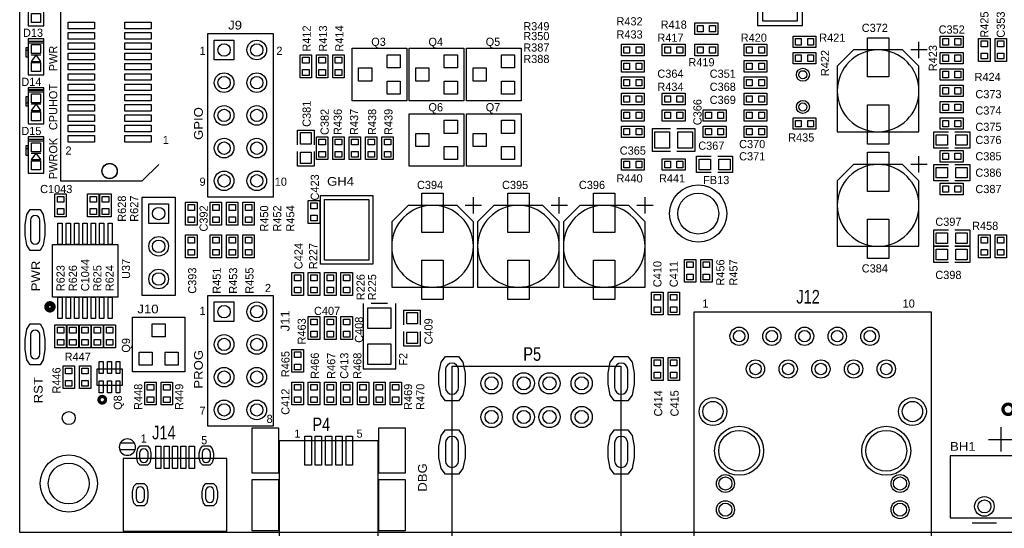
# Model space of a CAD drawing. Extents: x -13981 to 19531, y -9981 to 12034.
# Tile 11 of 16: x 3500 to 12533, y -2619 to 2044. Entities that reach past the tile are written whole.
import ezdxf

# ---------------------------------------------------------------- set-up
doc = ezdxf.new("R2010")
doc.units = 0
doc.header["$MEASUREMENT"] = 0
doc.layers.get('0').update_dxf_attribs({"color": 1, "linetype": 'CONTINUOUS'})
doc.layers.add('1', color=3, linetype='CONTINUOUS')

# ---------------------------------------------------------------- blocks, each defined once
blk = doc.blocks.new('FIGURE_CIRCLE')
blk.add_circle((0, 0), 0.5)
blk = doc.blocks.new('FIGURE_OBLONG')
blk.add_lwpolyline([(-0.5, -0.125), (-0.5, 0.125), (-0.416, 0.375), (-0.25, 0.5), (0.25, 0.5), (0.416, 0.375), (0.5, 0.125), (0.5, -0.125), (0.416, -0.375), (0.25, -0.5), (-0.25, -0.5), (-0.416, -0.375)], close=True)
blk = doc.blocks.new('FIGURE_SQUARE')
blk.add_lwpolyline([(-0.5, -0.5), (-0.5, 0.5), (0.5, 0.5), (0.5, -0.5)], close=True)

msp = doc.modelspace()

# ---------------------------------------------------------------- linework, layer by layer
at = {"layer": '1'}
for points in [[(16100, -2658.0002), (3500, -2658.0002), (3500, 9941.9998), (16100, 9941.9998)], [(3579.134, 2295.5428), (3579.134, 1988.4568), (3720.866, 1988.4568), (3720.866, 2295.5428)], [(9905, 1909.4998), (9695, 1909.4998), (9695, 2014.4998), (9905, 2014.4998)], [(5225, 416.9998), (5225, 1916.9998), (5825, 1916.9998), (5825, 416.9998)], [(3579.134, 1869.1648), (3579.134, 1833.7318), (3720.866, 1833.7318), (3720.866, 1869.1648)], [(3579.134, 1845.5428), (3579.134, 1538.4568), (3720.866, 1538.4568), (3720.866, 1845.5428)], [(9230, 1714.4998), (9020, 1714.4998), (9020, 1819.4998), (9230, 1819.4998)], [(9605, 1714.4998), (9395, 1714.4998), (9395, 1819.4998), (9605, 1819.4998)], [(9905, 1714.4998), (9695, 1714.4998), (9695, 1819.4998), (9905, 1819.4998)], [(10145, 1819.4998), (10355, 1819.4998), (10355, 1714.4998), (10145, 1714.4998)], [(10595, 1894.4998), (10805, 1894.4998), (10805, 1789.4998), (10595, 1789.4998)], [(12155, 1789.4998), (11945, 1789.4998), (11945, 1894.4998), (12155, 1894.4998)], [(12297.5, 1661.9998), (12297.5, 1871.9998), (12402.5, 1871.9998), (12402.5, 1661.9998)], [(12447.5, 1661.9998), (12447.5, 1871.9998), (12552.5, 1871.9998), (12552.5, 1661.9998)], [(3579.134, 1786.4878), (3555.512, 1786.4878), (3555.512, 1703.8108), (3579.134, 1703.8108)], [(3650, 1721.9998), (3605, 1661.9998), (3695, 1661.9998)], [(6072.5, 1511.9998), (6072.5, 1721.9998), (6177.5, 1721.9998), (6177.5, 1511.9998)], [(6222.5, 1511.9998), (6222.5, 1721.9998), (6327.5, 1721.9998), (6327.5, 1511.9998)], [(6372.5, 1511.9998), (6372.5, 1721.9998), (6477.5, 1721.9998), (6477.5, 1511.9998)], [(7050.5, 1301.9998), (6549.5, 1301.9998), (6549.5, 1781.9998), (7050.5, 1781.9998)], [(7575.5, 1301.9998), (7074.5, 1301.9998), (7074.5, 1781.9998), (7575.5, 1781.9998)], [(8100.5, 1301.9998), (7599.5, 1301.9998), (7599.5, 1781.9998), (8100.5, 1781.9998)], [(10595, 1744.4998), (10805, 1744.4998), (10805, 1639.4998), (10595, 1639.4998)], [(11000, 1016.9998), (11750, 1016.9998), (11750, 1616.9998), (11600, 1766.9998), (11150, 1766.9998), (11000, 1616.9998)], [(11945, 1744.4998), (12155, 1744.4998), (12155, 1639.4998), (11945, 1639.4998)], [(9230, 1564.4998), (9020, 1564.4998), (9020, 1669.4998), (9230, 1669.4998)], [(10355, 1564.4998), (10145, 1564.4998), (10145, 1669.4998), (10355, 1669.4998)], [(11945, 1594.4998), (12155, 1594.4998), (12155, 1489.4998), (11945, 1489.4998)], [(9230, 1414.4998), (9020, 1414.4998), (9020, 1519.4998), (9230, 1519.4998)], [(10355, 1414.4998), (10145, 1414.4998), (10145, 1519.4998), (10355, 1519.4998)], [(3579.134, 1419.1648), (3579.134, 1383.7318), (3720.866, 1383.7318), (3720.866, 1419.1648)], [(3579.134, 1395.5428), (3579.134, 1088.4568), (3720.866, 1088.4568), (3720.866, 1395.5428)], [(9230, 1264.4998), (9020, 1264.4998), (9020, 1369.4998), (9230, 1369.4998)], [(9395, 1369.4998), (9605, 1369.4998), (9605, 1264.4998), (9395, 1264.4998)], [(10355, 1264.4998), (10145, 1264.4998), (10145, 1369.4998), (10355, 1369.4998)], [(12155, 1339.4998), (11945, 1339.4998), (11945, 1444.4998), (12155, 1444.4998)], [(3579.134, 1336.4878), (3555.512, 1336.4878), (3555.512, 1253.8108), (3579.134, 1253.8108)], [(3650, 1271.9998), (3605, 1211.9998), (3695, 1211.9998)], [(12155, 1189.4998), (11945, 1189.4998), (11945, 1294.4998), (12155, 1294.4998)], [(7575.5, 701.9998), (7074.5, 701.9998), (7074.5, 1181.9998), (7575.5, 1181.9998)], [(8100.5, 701.9998), (7599.5, 701.9998), (7599.5, 1181.9998), (8100.5, 1181.9998)], [(9230, 1114.4998), (9020, 1114.4998), (9020, 1219.4998), (9230, 1219.4998)], [(9605, 1114.4998), (9395, 1114.4998), (9395, 1219.4998), (9605, 1219.4998)], [(9980, 1114.4998), (9770, 1114.4998), (9770, 1219.4998), (9980, 1219.4998)], [(10355, 1114.4998), (10145, 1114.4998), (10145, 1219.4998), (10355, 1219.4998)], [(10805, 1039.4998), (10595, 1039.4998), (10595, 1144.4998), (10805, 1144.4998)], [(12155, 1039.4998), (11945, 1039.4998), (11945, 1144.4998), (12155, 1144.4998)], [(9230, 964.4998), (9020, 964.4998), (9020, 1069.4998), (9230, 1069.4998)], [(9770, 1069.4998), (9980, 1069.4998), (9980, 964.4998), (9770, 964.4998)], [(10145, 1069.4998), (10355, 1069.4998), (10355, 964.4998), (10145, 964.4998)], [(3579.134, 969.1648), (3579.134, 933.7318), (3720.866, 933.7318), (3720.866, 969.1648)], [(3579.134, 945.5428), (3579.134, 638.4568), (3720.866, 638.4568), (3720.866, 945.5428)], [(6222.5, 761.9998), (6222.5, 971.9998), (6327.5, 971.9998), (6327.5, 761.9998)], [(6372.5, 761.9998), (6372.5, 971.9998), (6477.5, 971.9998), (6477.5, 761.9998)], [(6627.5, 971.9998), (6627.5, 761.9998), (6522.5, 761.9998), (6522.5, 971.9998)], [(6777.5, 971.9998), (6777.5, 761.9998), (6672.5, 761.9998), (6672.5, 971.9998)], [(6927.5, 971.9998), (6927.5, 761.9998), (6822.5, 761.9998), (6822.5, 971.9998)], [(3579.134, 886.4878), (3555.512, 886.4878), (3555.512, 803.8108), (3579.134, 803.8108)], [(3650, 821.9998), (3605, 761.9998), (3695, 761.9998)], [(12155, 739.4998), (11945, 739.4998), (11945, 844.4998), (12155, 844.4998)], [(9020, 769.4998), (9230, 769.4998), (9230, 664.4998), (9020, 664.4998)], [(9395, 769.4998), (9605, 769.4998), (9605, 664.4998), (9395, 664.4998)], [(11000, -33.0002), (11750, -33.0002), (11750, 566.9998), (11600, 716.9998), (11150, 716.9998), (11000, 566.9998)], [(12155, 439.4998), (11945, 439.4998), (11945, 544.4998), (12155, 544.4998)], [(3822.5, 236.9998), (3822.5, 446.9998), (3927.5, 446.9998), (3927.5, 236.9998)], [(4122.5, 236.9998), (4122.5, 446.9998), (4227.5, 446.9998), (4227.5, 236.9998)], [(4235, 236.9998), (4235, 446.9998), (4340, 446.9998), (4340, 236.9998)], [(4625, -483.0002), (4625, 416.9998), (4925, 416.9998), (4925, -483.0002)], [(5127.5, 371.9998), (5127.5, 161.9998), (5022.5, 161.9998), (5022.5, 371.9998)], [(5352.5, 371.9998), (5352.5, 161.9998), (5247.5, 161.9998), (5247.5, 371.9998)], [(5502.5, 371.9998), (5502.5, 161.9998), (5397.5, 161.9998), (5397.5, 371.9998)], [(5652.5, 371.9998), (5652.5, 161.9998), (5547.5, 161.9998), (5547.5, 371.9998)], [(6147.5, 176.9998), (6147.5, 386.9998), (6252.5, 386.9998), (6252.5, 176.9998)], [(6260, -198.0002), (6260, 431.9998), (6740, 431.9998), (6740, -198.0002)], [(6912.5, -408.0002), (7662.5, -408.0002), (7662.5, 191.9998), (7512.5, 341.9998), (7062.5, 341.9998), (6912.5, 191.9998)], [(7700, -408.0002), (8450, -408.0002), (8450, 191.9998), (8300, 341.9998), (7850, 341.9998), (7700, 191.9998)], [(8487.5, -408.0002), (9237.5, -408.0002), (9237.5, 191.9998), (9087.5, 341.9998), (8637.5, 341.9998), (8487.5, 191.9998)], [(5127.5, 71.9998), (5127.5, -138.0002), (5022.5, -138.0002), (5022.5, 71.9998)], [(5352.5, 71.9998), (5352.5, -138.0002), (5247.5, -138.0002), (5247.5, 71.9998)], [(5502.5, 71.9998), (5502.5, -138.0002), (5397.5, -138.0002), (5397.5, 71.9998)], [(5652.5, 71.9998), (5652.5, -138.0002), (5547.5, -138.0002), (5547.5, 71.9998)], [(12297.5, -138.0002), (12297.5, 71.9998), (12402.5, 71.9998), (12402.5, -138.0002)], [(12447.5, -138.0002), (12447.5, 71.9998), (12552.5, 71.9998), (12552.5, -138.0002)], [(4400, -498.0002), (3800, -498.0002), (3800, -18.0002), (4400, -18.0002)], [(9597.5, -363.0002), (9597.5, -153.0002), (9702.5, -153.0002), (9702.5, -363.0002)], [(9747.5, -363.0002), (9747.5, -153.0002), (9852.5, -153.0002), (9852.5, -363.0002)], [(6102.5, -273.0002), (6102.5, -483.0002), (5997.5, -483.0002), (5997.5, -273.0002)], [(6252.5, -273.0002), (6252.5, -483.0002), (6147.5, -483.0002), (6147.5, -273.0002)], [(6402.5, -273.0002), (6402.5, -483.0002), (6297.5, -483.0002), (6297.5, -273.0002)], [(6552.5, -273.0002), (6552.5, -483.0002), (6447.5, -483.0002), (6447.5, -273.0002)], [(5225, -1683.0002), (5225, -483.0002), (5825, -483.0002), (5825, -1683.0002)], [(9297.5, -663.0002), (9297.5, -453.0002), (9402.5, -453.0002), (9402.5, -663.0002)], [(9447.5, -663.0002), (9447.5, -453.0002), (9552.5, -453.0002), (9552.5, -663.0002)], [(4535, -1183.5002), (4535, -682.5002), (5015, -682.5002), (5015, -1183.5002)], [(6252.5, -678.0002), (6252.5, -888.0002), (6147.5, -888.0002), (6147.5, -678.0002)], [(6402.5, -678.0002), (6402.5, -888.0002), (6297.5, -888.0002), (6297.5, -678.0002)], [(6552.5, -678.0002), (6552.5, -888.0002), (6447.5, -888.0002), (6447.5, -678.0002)], [(9687.5, -3183.0002), (9687.5, -633.0002), (11862.5, -633.0002), (11862.5, -3183.0002)], [(3927.5, -753.0002), (3927.5, -963.0002), (3822.5, -963.0002), (3822.5, -753.0002)], [(3935, -963.0002), (3935, -753.0002), (4040, -753.0002), (4040, -963.0002)], [(4152.5, -753.0002), (4152.5, -963.0002), (4047.5, -963.0002), (4047.5, -753.0002)], [(4265, -753.0002), (4265, -963.0002), (4160, -963.0002), (4160, -753.0002)], [(4377.5, -753.0002), (4377.5, -963.0002), (4272.5, -963.0002), (4272.5, -753.0002)], [(5997.5, -1188.0002), (5997.5, -978.0002), (6102.5, -978.0002), (6102.5, -1188.0002)], [(9297.5, -1263.0002), (9297.5, -1053.0002), (9402.5, -1053.0002), (9402.5, -1263.0002)], [(9447.5, -1263.0002), (9447.5, -1053.0002), (9552.5, -1053.0002), (9552.5, -1263.0002)], [(4002.5, -1128.0002), (4002.5, -1338.0002), (3897.5, -1338.0002), (3897.5, -1128.0002)], [(4047.5, -1338.0002), (4047.5, -1128.0002), (4152.5, -1128.0002), (4152.5, -1338.0002)], [(4443.11, -1159.1702), (4206.89, -1159.1702), (4206.89, -1306.8302), (4443.11, -1306.8302)], [(7466, -1131.0002), (9013.4, -1131.0002), (9013.4, -3135.6002), (7466, -3135.6002)], [(4647.5, -1488.0002), (4647.5, -1278.0002), (4752.5, -1278.0002), (4752.5, -1488.0002)], [(4902.5, -1278.0002), (4902.5, -1488.0002), (4797.5, -1488.0002), (4797.5, -1278.0002)], [(5997.5, -1488.0002), (5997.5, -1278.0002), (6102.5, -1278.0002), (6102.5, -1488.0002)], [(6252.5, -1278.0002), (6252.5, -1488.0002), (6147.5, -1488.0002), (6147.5, -1278.0002)], [(6402.5, -1278.0002), (6402.5, -1488.0002), (6297.5, -1488.0002), (6297.5, -1278.0002)], [(6447.5, -1488.0002), (6447.5, -1278.0002), (6552.5, -1278.0002), (6552.5, -1488.0002)], [(6702.5, -1278.0002), (6702.5, -1488.0002), (6597.5, -1488.0002), (6597.5, -1278.0002)], [(6852.5, -1278.0002), (6852.5, -1488.0002), (6747.5, -1488.0002), (6747.5, -1278.0002)], [(7002.5, -1278.0002), (7002.5, -1488.0002), (6897.5, -1488.0002), (6897.5, -1278.0002)], [(6789.71, -2879.4602), (6789.71, -1816.4702), (5880.29, -1816.4702), (5880.29, -2879.4602)], [(5399.81, -2643.6002), (5399.81, -1979.8202), (4450.19, -1979.8202), (4450.19, -2643.6002)], [(12035, -2523.0002), (13865, -2523.0002), (13865, -1953.0002), (12035, -1953.0002)]]:
    msp.add_lwpolyline(points, close=True, dxfattribs=at)
for points in [[(4775, 5966.9998), (3875, 5966.9998), (3875, 566.9998), (4625, 566.9998), (4775, 716.9998)], [(10268, 2591.9998), (10268, 1991.9998), (10682, 1991.9998), (10682, 2591.9998)], [(11750, 1691.9998), (11750, 1841.9998)], [(3579.134, 1760.6998), (3555.512, 1760.6998)], [(3605, 1721.9998), (3695, 1721.9998)], [(11825, 1766.9998), (11675, 1766.9998)], [(3720.866, 1400.6998), (3579.134, 1400.6998)], [(3579.134, 1280.6998), (3555.512, 1280.6998)], [(3605, 1271.9998), (3695, 1271.9998)], [(6050, 896.9998), (6050, 1031.9998), (6200, 1031.9998), (6200, 896.9998)], [(9470, 836.9998), (9305, 836.9998), (9305, 851.9998), (9305, 1046.9998), (9470, 1046.9998)], [(9530, 1046.9998), (9695, 1046.9998), (9695, 836.9998)], [(12020, 866.9998), (11885, 866.9998), (11885, 1016.9998), (12020, 1016.9998)], [(12080, 1016.9998), (12215, 1016.9998), (12215, 866.9998), (12080, 866.9998)], [(3579.134, 860.6998), (3555.512, 860.6998)], [(3605, 821.9998), (3695, 821.9998)], [(6200, 836.9998), (6200, 701.9998), (6050, 701.9998), (6050, 836.9998)], [(9695, 836.9998), (9530, 836.9998)], [(9845, 641.9998), (9710, 641.9998), (9710, 791.9998), (9845, 791.9998)], [(9905, 791.9998), (10040, 791.9998), (10040, 641.9998), (9905, 641.9998)], [(11750, 641.9998), (11750, 791.9998)], [(11825, 716.9998), (11675, 716.9998)], [(12020, 566.9998), (11885, 566.9998), (11885, 716.9998), (12020, 716.9998)], [(12080, 716.9998), (12215, 716.9998), (12215, 566.9998), (12080, 566.9998)], [(7662.5, 266.9998), (7662.5, 416.9998)], [(8450, 266.9998), (8450, 416.9998)], [(9237.5, 266.9998), (9237.5, 416.9998)], [(7737.5, 341.9998), (7587.5, 341.9998)], [(8525, 341.9998), (8375, 341.9998)], [(9312.5, 341.9998), (9162.5, 341.9998)], [(12020, -33.0002), (11885, -33.0002), (11885, 116.9998), (12020, 116.9998)], [(12080, 116.9998), (12215, 116.9998), (12215, -33.0002), (12080, -33.0002)], [(12020, -183.0002), (11885, -183.0002), (11885, -33.0002), (12020, -33.0002)], [(12080, -33.0002), (12215, -33.0002), (12215, -183.0002), (12080, -183.0002)], [(6650, -558.0002), (6650, -1158.0002), (6950, -1158.0002), (6950, -558.0002)], [(6875, -558.0002), (6725, -558.0002)], [(7025, -753.0002), (7025, -618.0002), (7175, -618.0002), (7175, -753.0002)], [(7175, -813.0002), (7175, -948.0002), (7025, -948.0002), (7025, -813.0002)], [(12500, -1690.5002), (12500, -1915.5002)], [(12387.5, -1803.0002), (12612.5, -1803.0002)], [(4553.999, -1839.3002), (4421.5025, -1839.3002)], [(4558.5173, -1899.3002), (4416.9839, -1899.3002)], [(12237.5, -2568.0002), (12462.5, -2568.0002)]]:
    msp.add_lwpolyline(points, dxfattribs=at)
for points in [[(11750, 1391.9998, 1), (11000, 1391.9998, 1)], [(11750, 341.9998, 1), (11000, 341.9998, 1)], [(7662.5, -33.0002, 1), (6912.5, -33.0002, 1)], [(8450, -33.0002, 1), (7700, -33.0002, 1)], [(9237.5, -33.0002, 1), (8487.5, -33.0002, 1)], [(3599.732, 206.9998), (3599.732, 26.9998, 1), (3683.732, 26.9998), (3683.732, 206.9998, 1)], [(3599.732, -843.0002), (3599.732, -1023.0002, 1), (3683.732, -1023.0002), (3683.732, -843.0002, 1)], [(7406, -1164.0002), (7406, -1329.0002, 1), (7526, -1329.0002), (7526, -1164.0002, 1)], [(8958.2, -1164.0002), (8958.2, -1329.0002, 1), (9078.2, -1329.0002), (9078.2, -1164.0002, 1)], [(7406, -1836.0002), (7406, -2001.0002, 1), (7526, -2001.0002), (7526, -1836.0002, 1)], [(8958.2, -1836.0002), (8958.2, -2001.0002, 1), (9078.2, -2001.0002), (9078.2, -1836.0002, 1)], [(4600.505, -1929.0152), (4600.505, -1976.2652, 1), (4677.275, -1976.2652), (4677.275, -1929.0152, 1)], [(5173.325, -1929.0152), (5173.325, -1976.2652, 1), (5250.095, -1976.2652), (5250.095, -1929.0152, 1)], [(4567.715, -2278.0352), (4567.715, -2342.9852, 1), (4644.485, -2342.9852), (4644.485, -2278.0352, 1)], [(5205.515, -2278.0352), (5205.515, -2342.9852, 1), (5282.285, -2342.9852), (5282.285, -2278.0352, 1)]]:
    msp.add_lwpolyline(points, format="xyb", close=True, dxfattribs=at)
for points, const_width in [([(3807.5, -588.0002, 1), (3747.5, -588.0002, 1)], 45), ([(4287.3404, -1439.8805, 1), (4227.311, -1439.8805, 1)], 30), ([(12615.17, -1527.3902, 1), (12520.67, -1527.3902, 1)], 30)]:
    msp.add_lwpolyline(points, format="xyb", close=True, dxfattribs=dict(at, const_width=const_width))
for points in [[(4487.75, -1799.4602, 0.414207), (4412.75, -1874.4602)], [(4562.75, -1874.4602, 0.414237), (4487.75, -1799.4602)], [(4412.75, -1874.4602, 0.41419), (4487.75, -1949.4602)], [(4487.75, -1949.4602, 0.414221), (4562.75, -1874.4602)]]:
    msp.add_lwpolyline(points, format="xyb", dxfattribs=at)

# ---------------------------------------------------------------- block references
for name, p, xscale, yscale in [('FIGURE_SQUARE', (10475, 2126.9998), 315, 189), ('FIGURE_SQUARE', (3650, 2059.3228), 82.677, 82.677), ('FIGURE_SQUARE', (4065.17, 1991.3998), 240, 60), ('FIGURE_SQUARE', (4584.83, 1991.3998), 240, 60), ('FIGURE_SQUARE', (9743.9, 1961.9998), 53.16, 59.07), ('FIGURE_SQUARE', (9856.1, 1961.9998), 53.16, 59.07), ('FIGURE_SQUARE', (4065.17, 1896.9298), 240, 60), ('FIGURE_SQUARE', (4584.83, 1896.9298), 240, 60), ('FIGURE_SQUARE', (3650, 1774.6768), 82.677, 82.677), ('FIGURE_SQUARE', (4065.17, 1802.4298), 240, 60), ('FIGURE_SQUARE', (4584.83, 1802.4298), 240, 60), ('FIGURE_SQUARE', (5375, 1766.9998), 180, 180), ('FIGURE_CIRCLE', (5375, 1766.9998), 114, 114), ('FIGURE_CIRCLE', (5675, 1766.9998), 180, 180), ('FIGURE_CIRCLE', (5675, 1766.9998), 114, 114), ('FIGURE_SQUARE', (10643.9, 1841.9998), 53.16, 59.07), ('FIGURE_SQUARE', (10756.1, 1841.9998), 53.16, 59.07), ('FIGURE_SQUARE', (11375, 1699.4998), 195, 360), ('FIGURE_SQUARE', (11993.9, 1841.9998), 53.16, 59.07), ('FIGURE_SQUARE', (12106.1, 1841.9998), 53.16, 59.07), ('FIGURE_SQUARE', (12350, 1823.0998), 59.07, 53.16), ('FIGURE_SQUARE', (12500, 1823.0998), 59.07, 53.16), ('FIGURE_SQUARE', (4065.17, 1707.9298), 240, 60), ('FIGURE_SQUARE', (4584.83, 1707.9298), 240, 60), ('FIGURE_SQUARE', (6930.5, 1661.9998), 120, 120), ('FIGURE_SQUARE', (7455.5, 1661.9998), 120, 120), ('FIGURE_SQUARE', (7980.5, 1661.9998), 120, 120), ('FIGURE_SQUARE', (9068.9, 1766.9998), 53.16, 59.07), ('FIGURE_SQUARE', (9181.1, 1766.9998), 53.16, 59.07), ('FIGURE_SQUARE', (9443.9, 1766.9998), 53.16, 59.07), ('FIGURE_SQUARE', (9556.1, 1766.9998), 53.16, 59.07), ('FIGURE_SQUARE', (9743.9, 1766.9998), 53.16, 59.07), ('FIGURE_SQUARE', (9856.1, 1766.9998), 53.16, 59.07), ('FIGURE_SQUARE', (10193.9, 1766.9998), 53.16, 59.07), ('FIGURE_SQUARE', (10306.1, 1766.9998), 53.16, 59.07), ('FIGURE_SQUARE', (10643.9, 1691.9998), 53.16, 59.07), ('FIGURE_SQUARE', (10756.1, 1691.9998), 53.16, 59.07), ('FIGURE_SQUARE', (11993.9, 1691.9998), 53.16, 59.07), ('FIGURE_SQUARE', (12106.1, 1691.9998), 53.16, 59.07), ('FIGURE_SQUARE', (12350, 1710.8998), 59.07, 53.16), ('FIGURE_SQUARE', (12500, 1710.8998), 59.07, 53.16), ('FIGURE_SQUARE', (3650, 1609.3228), 82.677, 82.677), ('FIGURE_SQUARE', (4065.17, 1613.4598), 240, 60), ('FIGURE_SQUARE', (4584.83, 1613.4598), 240, 60), ('FIGURE_SQUARE', (6125, 1673.0998), 59.07, 53.16), ('FIGURE_SQUARE', (6275, 1673.0998), 59.07, 53.16), ('FIGURE_SQUARE', (6425, 1673.0998), 59.07, 53.16), ('FIGURE_SQUARE', (9068.9, 1616.9998), 53.16, 59.07), ('FIGURE_SQUARE', (9181.1, 1616.9998), 53.16, 59.07), ('FIGURE_SQUARE', (10193.9, 1616.9998), 53.16, 59.07), ('FIGURE_SQUARE', (10306.1, 1616.9998), 53.16, 59.07), ('FIGURE_SQUARE', (4065.17, 1518.9598), 240, 60), ('FIGURE_SQUARE', (4584.83, 1518.9598), 240, 60), ('FIGURE_CIRCLE', (5375, 1466.9998), 180, 180), ('FIGURE_CIRCLE', (5675, 1466.9998), 180, 180), ('FIGURE_SQUARE', (6125, 1560.8998), 59.07, 53.16), ('FIGURE_SQUARE', (6275, 1560.8998), 59.07, 53.16), ('FIGURE_SQUARE', (6425, 1560.8998), 59.07, 53.16), ('FIGURE_SQUARE', (6669.5, 1541.9998), 120, 120), ('FIGURE_SQUARE', (7194.5, 1541.9998), 120, 120), ('FIGURE_SQUARE', (7719.5, 1541.9998), 120, 120), ('FIGURE_CIRCLE', (10685, 1539.6388), 120, 120), ('FIGURE_CIRCLE', (10685, 1539.6388), 75, 75), ('FIGURE_SQUARE', (11993.9, 1541.9998), 53.16, 59.07), ('FIGURE_SQUARE', (12106.1, 1541.9998), 53.16, 59.07), ('FIGURE_SQUARE', (4065.17, 1424.4898), 240, 60), ('FIGURE_SQUARE', (4584.83, 1424.4898), 240, 60), ('FIGURE_CIRCLE', (5375, 1466.9998), 114, 114), ('FIGURE_CIRCLE', (5675, 1466.9998), 114, 114), ('FIGURE_SQUARE', (6930.5, 1421.9998), 120, 120), ('FIGURE_SQUARE', (7455.5, 1421.9998), 120, 120), ('FIGURE_SQUARE', (7980.5, 1421.9998), 120, 120), ('FIGURE_SQUARE', (9068.9, 1466.9998), 53.16, 59.07), ('FIGURE_SQUARE', (9181.1, 1466.9998), 53.16, 59.07), ('FIGURE_SQUARE', (10193.9, 1466.9998), 53.16, 59.07), ('FIGURE_SQUARE', (10306.1, 1466.9998), 53.16, 59.07), ('FIGURE_SQUARE', (3650, 1324.6768), 82.677, 82.677), ('FIGURE_SQUARE', (4065.17, 1329.9898), 240, 60), ('FIGURE_SQUARE', (4584.83, 1329.9898), 240, 60), ('FIGURE_SQUARE', (11993.9, 1391.9998), 53.16, 59.07), ('FIGURE_SQUARE', (12106.1, 1391.9998), 53.16, 59.07), ('FIGURE_SQUARE', (4065.17, 1235.4898), 240, 60), ('FIGURE_SQUARE', (4584.83, 1235.4898), 240, 60), ('FIGURE_SQUARE', (9068.9, 1316.9998), 53.16, 59.07), ('FIGURE_SQUARE', (9181.1, 1316.9998), 53.16, 59.07), ('FIGURE_SQUARE', (9443.9, 1316.9998), 53.16, 59.07), ('FIGURE_SQUARE', (9556.1, 1316.9998), 53.16, 59.07), ('FIGURE_SQUARE', (10193.9, 1316.9998), 53.16, 59.07), ('FIGURE_SQUARE', (10306.1, 1316.9998), 53.16, 59.07), ('FIGURE_CIRCLE', (10685, 1244.3608), 120, 120), ('FIGURE_CIRCLE', (10685, 1244.3608), 75, 75), ('FIGURE_SQUARE', (11993.9, 1241.9998), 53.16, 59.07), ('FIGURE_SQUARE', (12106.1, 1241.9998), 53.16, 59.07), ('FIGURE_SQUARE', (3650, 1159.3228), 82.677, 82.677), ('FIGURE_CIRCLE', (5375, 1166.9998), 180, 180), ('FIGURE_CIRCLE', (5375, 1166.9998), 114, 114), ('FIGURE_CIRCLE', (5675, 1166.9998), 180, 180), ('FIGURE_CIRCLE', (5675, 1166.9998), 114, 114), ('FIGURE_SQUARE', (9068.9, 1166.9998), 53.16, 59.07), ('FIGURE_SQUARE', (9181.1, 1166.9998), 53.16, 59.07), ('FIGURE_SQUARE', (9443.9, 1166.9998), 53.16, 59.07), ('FIGURE_SQUARE', (9556.1, 1166.9998), 53.16, 59.07), ('FIGURE_SQUARE', (9818.9, 1166.9998), 53.16, 59.07), ('FIGURE_SQUARE', (9931.1, 1166.9998), 53.16, 59.07), ('FIGURE_SQUARE', (10193.9, 1166.9998), 53.16, 59.07), ('FIGURE_SQUARE', (10306.1, 1166.9998), 53.16, 59.07), ('FIGURE_SQUARE', (11375, 1084.4998), 195, 360), ('FIGURE_SQUARE', (4065.17, 1141.0198), 240, 60), ('FIGURE_SQUARE', (4584.83, 1141.0198), 240, 60), ('FIGURE_SQUARE', (7455.5, 1061.9998), 120, 120), ('FIGURE_SQUARE', (7980.5, 1061.9998), 120, 120), ('FIGURE_SQUARE', (10643.9, 1091.9998), 53.16, 59.07), ('FIGURE_SQUARE', (10756.1, 1091.9998), 53.16, 59.07), ('FIGURE_SQUARE', (11993.9, 1091.9998), 53.16, 59.07), ('FIGURE_SQUARE', (12106.1, 1091.9998), 53.16, 59.07), ('FIGURE_SQUARE', (4065.17, 1046.5198), 240, 60), ('FIGURE_SQUARE', (4584.83, 1046.5198), 240, 60), ('FIGURE_SQUARE', (6125, 956.9998), 96, 105), ('FIGURE_SQUARE', (7194.5, 941.9998), 120, 120), ('FIGURE_SQUARE', (7719.5, 941.9998), 120, 120), ('FIGURE_SQUARE', (9068.9, 1016.9998), 53.16, 59.07), ('FIGURE_SQUARE', (9181.1, 1016.9998), 53.16, 59.07), ('FIGURE_SQUARE', (9395, 941.9998), 135, 150), ('FIGURE_SQUARE', (9605, 941.9998), 135, 150), ('FIGURE_SQUARE', (9818.9, 1016.9998), 53.16, 59.07), ('FIGURE_SQUARE', (9931.1, 1016.9998), 53.16, 59.07), ('FIGURE_SQUARE', (10193.9, 1016.9998), 53.16, 59.07), ('FIGURE_SQUARE', (10306.1, 1016.9998), 53.16, 59.07), ('FIGURE_SQUARE', (3650, 874.6768), 82.677, 82.677), ('FIGURE_SQUARE', (4065.17, 952.0498), 240, 60), ('FIGURE_SQUARE', (4584.83, 952.0498), 240, 60), ('FIGURE_CIRCLE', (5375, 866.9998), 180, 180), ('FIGURE_CIRCLE', (5375, 866.9998), 114, 114), ('FIGURE_CIRCLE', (5675, 866.9998), 180, 180), ('FIGURE_CIRCLE', (5675, 866.9998), 114, 114), ('FIGURE_SQUARE', (6275, 923.0998), 59.07, 53.16), ('FIGURE_SQUARE', (6425, 923.0998), 59.07, 53.16), ('FIGURE_SQUARE', (6575, 923.0998), 59.07, 53.16), ('FIGURE_SQUARE', (6725, 923.0998), 59.07, 53.16), ('FIGURE_SQUARE', (6875, 923.0998), 59.07, 53.16), ('FIGURE_SQUARE', (11960, 941.9998), 105, 96), ('FIGURE_SQUARE', (12140, 941.9998), 105, 96), ('FIGURE_SQUARE', (6125, 776.9998), 96, 105), ('FIGURE_SQUARE', (6275, 810.8998), 59.07, 53.16), ('FIGURE_SQUARE', (6425, 810.8998), 59.07, 53.16), ('FIGURE_SQUARE', (6575, 810.8998), 59.07, 53.16), ('FIGURE_SQUARE', (6725, 810.8998), 59.07, 53.16), ('FIGURE_SQUARE', (6875, 810.8998), 59.07, 53.16), ('FIGURE_SQUARE', (7455.5, 821.9998), 120, 120), ('FIGURE_SQUARE', (7980.5, 821.9998), 120, 120), ('FIGURE_SQUARE', (11375, 649.4998), 195, 360), ('FIGURE_SQUARE', (11993.9, 791.9998), 53.16, 59.07), ('FIGURE_SQUARE', (12106.1, 791.9998), 53.16, 59.07), ('FIGURE_SQUARE', (3650, 709.3228), 82.677, 82.677), ('FIGURE_CIRCLE', (4325, 656.7598), 141, 141), ('FIGURE_CIRCLE', (4325, 656.7598), 138, 138), ('FIGURE_SQUARE', (9068.9, 716.9998), 53.16, 59.07), ('FIGURE_SQUARE', (9181.1, 716.9998), 53.16, 59.07), ('FIGURE_SQUARE', (9443.9, 716.9998), 53.16, 59.07), ('FIGURE_SQUARE', (9556.1, 716.9998), 53.16, 59.07), ('FIGURE_SQUARE', (9785, 716.9998), 105, 96), ('FIGURE_SQUARE', (9965, 716.9998), 105, 96), ('FIGURE_CIRCLE', (5375, 566.9998), 180, 180), ('FIGURE_CIRCLE', (5675, 566.9998), 180, 180), ('FIGURE_SQUARE', (11960, 641.9998), 105, 96), ('FIGURE_SQUARE', (12140, 641.9998), 105, 96), ('FIGURE_CIRCLE', (5375, 566.9998), 114, 114), ('FIGURE_CIRCLE', (5675, 566.9998), 114, 114), ('FIGURE_SQUARE', (7287.5, 274.4998), 195, 360), ('FIGURE_SQUARE', (8075, 274.4998), 195, 360), ('FIGURE_SQUARE', (8862.5, 274.4998), 195, 360), ('FIGURE_CIRCLE', (9725, 266.9998), 525, 525), ('FIGURE_CIRCLE', (9725, 266.9998), 375, 375), ('FIGURE_SQUARE', (11993.9, 491.9998), 53.16, 59.07), ('FIGURE_SQUARE', (12106.1, 491.9998), 53.16, 59.07), ('FIGURE_SQUARE', (3875, 398.0998), 59.07, 53.16), ('FIGURE_SQUARE', (4175, 398.0998), 59.07, 53.16), ('FIGURE_SQUARE', (4287.5, 398.0998), 59.07, 53.16), ('FIGURE_SQUARE', (6200, 338.0998), 59.07, 53.16), ('FIGURE_SQUARE', (6500, 116.9998), 405, 555), ('FIGURE_OBLONG', (3641.732, 116.9998), 180, 375), ('FIGURE_SQUARE', (3875, 285.8998), 59.07, 53.16), ('FIGURE_SQUARE', (4175, 285.8998), 59.07, 53.16), ('FIGURE_SQUARE', (4287.5, 285.8998), 59.07, 53.16), ('FIGURE_SQUARE', (4775, 266.9998), 180, 180), ('FIGURE_CIRCLE', (4775, 266.9998), 114, 114), ('FIGURE_SQUARE', (5075, 323.0998), 59.07, 53.16), ('FIGURE_SQUARE', (5300, 323.0998), 59.07, 53.16), ('FIGURE_SQUARE', (5450, 323.0998), 59.07, 53.16), ('FIGURE_SQUARE', (5600, 323.0998), 59.07, 53.16), ('FIGURE_SQUARE', (5075, 210.8998), 59.07, 53.16), ('FIGURE_SQUARE', (5300, 210.8998), 59.07, 53.16), ('FIGURE_SQUARE', (5450, 210.8998), 59.07, 53.16), ('FIGURE_SQUARE', (5600, 210.8998), 59.07, 53.16), ('FIGURE_SQUARE', (6200, 225.8998), 59.07, 53.16), ('FIGURE_SQUARE', (11375, 34.4998), 195, 360), ('FIGURE_SQUARE', (3869, 80.9998), 39, 195), ('FIGURE_SQUARE', (3945.8, 80.9998), 39, 195), ('FIGURE_SQUARE', (4022.6, 80.9998), 39, 195), ('FIGURE_SQUARE', (4099.4, 80.9998), 39, 195), ('FIGURE_SQUARE', (4176.2, 80.9998), 39, 195), ('FIGURE_SQUARE', (4253, 80.9998), 39, 195), ('FIGURE_SQUARE', (4329.8, 80.9998), 39, 195), ('FIGURE_CIRCLE', (4775, -33.0002), 180, 180), ('FIGURE_CIRCLE', (4775, -33.0002), 114, 114), ('FIGURE_SQUARE', (5075, 23.0998), 59.07, 53.16), ('FIGURE_SQUARE', (5300, 23.0998), 59.07, 53.16), ('FIGURE_SQUARE', (5450, 23.0998), 59.07, 53.16), ('FIGURE_SQUARE', (5600, 23.0998), 59.07, 53.16), ('FIGURE_SQUARE', (11960, 41.9998), 105, 96), ('FIGURE_SQUARE', (12140, 41.9998), 105, 96), ('FIGURE_SQUARE', (12350, 23.0998), 59.07, 53.16), ('FIGURE_SQUARE', (12500, 23.0998), 59.07, 53.16), ('FIGURE_SQUARE', (5075, -89.1002), 59.07, 53.16), ('FIGURE_SQUARE', (5300, -89.1002), 59.07, 53.16), ('FIGURE_SQUARE', (5450, -89.1002), 59.07, 53.16), ('FIGURE_SQUARE', (5600, -89.1002), 59.07, 53.16), ('FIGURE_SQUARE', (11960, -108.0002), 105, 96), ('FIGURE_SQUARE', (12140, -108.0002), 105, 96), ('FIGURE_SQUARE', (12350, -89.1002), 59.07, 53.16), ('FIGURE_SQUARE', (12500, -89.1002), 59.07, 53.16), ('FIGURE_SQUARE', (7287.5, -340.5002), 195, 360), ('FIGURE_SQUARE', (8075, -340.5002), 195, 360), ('FIGURE_SQUARE', (8862.5, -340.5002), 195, 360), ('FIGURE_SQUARE', (9650, -201.9002), 59.07, 53.16), ('FIGURE_SQUARE', (9800, -201.9002), 59.07, 53.16), ('FIGURE_CIRCLE', (4775, -333.0002), 180, 180), ('FIGURE_CIRCLE', (4775, -333.0002), 114, 114), ('FIGURE_SQUARE', (6050, -321.9002), 59.07, 53.16), ('FIGURE_SQUARE', (6200, -321.9002), 59.07, 53.16), ('FIGURE_SQUARE', (6350, -321.9002), 59.07, 53.16), ('FIGURE_SQUARE', (6500, -321.9002), 59.07, 53.16), ('FIGURE_SQUARE', (9650, -314.1002), 59.07, 53.16), ('FIGURE_SQUARE', (9800, -314.1002), 59.07, 53.16), ('FIGURE_SQUARE', (6050, -434.1002), 59.07, 53.16), ('FIGURE_SQUARE', (6200, -434.1002), 59.07, 53.16), ('FIGURE_SQUARE', (6350, -434.1002), 59.07, 53.16), ('FIGURE_SQUARE', (6500, -434.1002), 59.07, 53.16), ('FIGURE_SQUARE', (3869, -597.0002), 39, 195), ('FIGURE_SQUARE', (3945.8, -597.0002), 39, 195), ('FIGURE_SQUARE', (4022.6, -597.0002), 39, 195), ('FIGURE_SQUARE', (4099.4, -597.0002), 39, 195), ('FIGURE_SQUARE', (4176.2, -597.0002), 39, 195), ('FIGURE_SQUARE', (4253, -597.0002), 39, 195), ('FIGURE_SQUARE', (4329.8, -597.0002), 39, 195), ('FIGURE_SQUARE', (9350, -501.9002), 59.07, 53.16), ('FIGURE_SQUARE', (9500, -501.9002), 59.07, 53.16), ('FIGURE_SQUARE', (5375, -633.0002), 180, 180), ('FIGURE_CIRCLE', (5375, -633.0002), 114, 114), ('FIGURE_CIRCLE', (5675, -633.0002), 180, 180), ('FIGURE_CIRCLE', (5675, -633.0002), 114, 114), ('FIGURE_SQUARE', (6800, -693.0002), 210, 189), ('FIGURE_SQUARE', (9350, -614.1002), 59.07, 53.16), ('FIGURE_SQUARE', (9500, -614.1002), 59.07, 53.16), ('FIGURE_SQUARE', (6200, -726.9002), 59.07, 53.16), ('FIGURE_SQUARE', (6350, -726.9002), 59.07, 53.16), ('FIGURE_SQUARE', (6500, -726.9002), 59.07, 53.16), ('FIGURE_SQUARE', (7100, -693.0002), 96, 105), ('FIGURE_OBLONG', (3641.732, -933.0002), 180, 375), ('FIGURE_SQUARE', (3875, -801.9002), 59.07, 53.16), ('FIGURE_SQUARE', (3987.5, -801.9002), 59.07, 53.16), ('FIGURE_SQUARE', (4100, -801.9002), 59.07, 53.16), ('FIGURE_SQUARE', (4212.5, -801.9002), 59.07, 53.16), ('FIGURE_SQUARE', (4325, -801.9002), 59.07, 53.16), ('FIGURE_SQUARE', (4775, -802.5002), 120, 120), ('FIGURE_SQUARE', (6200, -839.1002), 59.07, 53.16), ('FIGURE_SQUARE', (6350, -839.1002), 59.07, 53.16), ('FIGURE_SQUARE', (6500, -839.1002), 59.07, 53.16), ('FIGURE_CIRCLE', (10100, -858.0002), 168, 168), ('FIGURE_CIRCLE', (10100, -858.0002), 105, 105), ('FIGURE_CIRCLE', (10400, -858.0002), 168, 168), ('FIGURE_CIRCLE', (10400, -858.0002), 105, 105), ('FIGURE_CIRCLE', (10700, -858.0002), 168, 168), ('FIGURE_CIRCLE', (10700, -858.0002), 105, 105), ('FIGURE_CIRCLE', (11000, -858.0002), 168, 168), ('FIGURE_CIRCLE', (11000, -858.0002), 105, 105), ('FIGURE_CIRCLE', (11300, -858.0002), 168, 168), ('FIGURE_CIRCLE', (11300, -858.0002), 105, 105), ('FIGURE_SQUARE', (3875, -914.1002), 59.07, 53.16), ('FIGURE_SQUARE', (3987.5, -914.1002), 59.07, 53.16), ('FIGURE_SQUARE', (4100, -914.1002), 59.07, 53.16), ('FIGURE_SQUARE', (4212.5, -914.1002), 59.07, 53.16), ('FIGURE_SQUARE', (4325, -914.1002), 59.07, 53.16), ('FIGURE_CIRCLE', (5375, -933.0002), 180, 180), ('FIGURE_CIRCLE', (5375, -933.0002), 114, 114), ('FIGURE_CIRCLE', (5675, -933.0002), 180, 180), ('FIGURE_CIRCLE', (5675, -933.0002), 114, 114), ('FIGURE_SQUARE', (7100, -873.0002), 96, 105), ('FIGURE_SQUARE', (6800, -1023.0002), 210, 189), ('FIGURE_SQUARE', (4655, -1063.5002), 120, 120), ('FIGURE_SQUARE', (4895, -1063.5002), 120, 120), ('FIGURE_SQUARE', (6050, -1026.9002), 59.07, 53.16), ('FIGURE_OBLONG', (7466, -1246.5002), 240, 405), ('FIGURE_OBLONG', (9018.2, -1246.5002), 240, 405), ('FIGURE_SQUARE', (9350, -1101.9002), 59.07, 53.16), ('FIGURE_SQUARE', (9500, -1101.9002), 59.07, 53.16), ('FIGURE_CIRCLE', (10250, -1158.0002), 168, 168), ('FIGURE_CIRCLE', (10550, -1158.0002), 168, 168), ('FIGURE_CIRCLE', (10850, -1158.0002), 168, 168), ('FIGURE_CIRCLE', (11150, -1158.0002), 168, 168), ('FIGURE_CIRCLE', (11450, -1158.0002), 168, 168), ('FIGURE_SQUARE', (3950, -1176.9002), 59.07, 53.16), ('FIGURE_SQUARE', (4100, -1176.9002), 59.07, 53.16), ('FIGURE_SQUARE', (4248.23, -1144.4102), 36, 112.2), ('FIGURE_SQUARE', (4325, -1144.4102), 36, 112.2), ('FIGURE_SQUARE', (4401.77, -1144.4102), 36, 112.2), ('FIGURE_CIRCLE', (5375, -1233.0002), 180, 180), ('FIGURE_CIRCLE', (5675, -1233.0002), 180, 180), ('FIGURE_SQUARE', (6050, -1139.1002), 59.07, 53.16), ('FIGURE_CIRCLE', (10250, -1158.0002), 105, 105), ('FIGURE_CIRCLE', (10550, -1158.0002), 105, 105), ('FIGURE_CIRCLE', (10850, -1158.0002), 105, 105), ('FIGURE_CIRCLE', (11150, -1158.0002), 105, 105), ('FIGURE_CIRCLE', (11450, -1158.0002), 105, 105), ('FIGURE_SQUARE', (3950, -1289.1002), 59.07, 53.16), ('FIGURE_SQUARE', (4100, -1289.1002), 59.07, 53.16), ('FIGURE_CIRCLE', (5375, -1233.0002), 114, 114), ('FIGURE_CIRCLE', (5675, -1233.0002), 114, 114), ('FIGURE_CIRCLE', (7828.7, -1289.4002), 195, 195), ('FIGURE_CIRCLE', (7828.7, -1289.4002), 120, 120), ('FIGURE_CIRCLE', (8123.9, -1289.4002), 195, 195), ('FIGURE_CIRCLE', (8123.9, -1289.4002), 120, 120), ('FIGURE_CIRCLE', (8360.3, -1289.4002), 195, 195), ('FIGURE_CIRCLE', (8360.3, -1289.4002), 120, 120), ('FIGURE_CIRCLE', (8655.5, -1289.4002), 195, 195), ('FIGURE_CIRCLE', (8655.5, -1289.4002), 120, 120), ('FIGURE_SQUARE', (9350, -1214.1002), 59.07, 53.16), ('FIGURE_SQUARE', (9500, -1214.1002), 59.07, 53.16), ('FIGURE_SQUARE', (4248.23, -1321.5902), 36, 112.2), ('FIGURE_SQUARE', (4325, -1321.5902), 36, 112.2), ('FIGURE_SQUARE', (4401.77, -1321.5902), 36, 112.2), ('FIGURE_SQUARE', (4700, -1326.9002), 59.07, 53.16), ('FIGURE_SQUARE', (4850, -1326.9002), 59.07, 53.16), ('FIGURE_SQUARE', (6050, -1326.9002), 59.07, 53.16), ('FIGURE_SQUARE', (6200, -1326.9002), 59.07, 53.16), ('FIGURE_SQUARE', (6350, -1326.9002), 59.07, 53.16), ('FIGURE_SQUARE', (6500, -1326.9002), 59.07, 53.16), ('FIGURE_SQUARE', (6650, -1326.9002), 59.07, 53.16), ('FIGURE_SQUARE', (6800, -1326.9002), 59.07, 53.16), ('FIGURE_SQUARE', (6950, -1326.9002), 59.07, 53.16), ('FIGURE_SQUARE', (4700, -1439.1002), 59.07, 53.16), ('FIGURE_SQUARE', (4850, -1439.1002), 59.07, 53.16), ('FIGURE_CIRCLE', (5375, -1533.0002), 180, 180), ('FIGURE_CIRCLE', (5675, -1533.0002), 180, 180), ('FIGURE_SQUARE', (6050, -1439.1002), 59.07, 53.16), ('FIGURE_SQUARE', (6200, -1439.1002), 59.07, 53.16), ('FIGURE_SQUARE', (6350, -1439.1002), 59.07, 53.16), ('FIGURE_SQUARE', (6500, -1439.1002), 59.07, 53.16), ('FIGURE_SQUARE', (6650, -1439.1002), 59.07, 53.16), ('FIGURE_SQUARE', (6800, -1439.1002), 59.07, 53.16), ('FIGURE_SQUARE', (6950, -1439.1002), 59.07, 53.16), ('FIGURE_CIRCLE', (9860, -1548.0002), 255, 255), ('FIGURE_CIRCLE', (11690, -1548.0002), 255, 255), ('FIGURE_CIRCLE', (5375, -1533.0002), 114, 114), ('FIGURE_CIRCLE', (5675, -1533.0002), 114, 114), ('FIGURE_CIRCLE', (7828.7, -1598.4002), 195, 195), ('FIGURE_CIRCLE', (8123.9, -1598.4002), 195, 195), ('FIGURE_CIRCLE', (8360.3, -1598.4002), 195, 195), ('FIGURE_CIRCLE', (8655.5, -1598.4002), 195, 195), ('FIGURE_CIRCLE', (9860, -1548.0002), 186, 186), ('FIGURE_CIRCLE', (11690, -1548.0002), 186, 186), ('FIGURE_CIRCLE', (3950, -1608.0002), 120, 120), ('FIGURE_CIRCLE', (7828.7, -1598.4002), 120, 120), ('FIGURE_CIRCLE', (8123.9, -1598.4002), 120, 120), ('FIGURE_CIRCLE', (8360.3, -1598.4002), 120, 120), ('FIGURE_CIRCLE', (8655.5, -1598.4002), 120, 120), ('FIGURE_SQUARE', (5754.38, -1905.0602), 242.13, 413.4), ('FIGURE_SQUARE', (6915.62, -1905.0602), 242.13, 413.4), ('FIGURE_OBLONG', (7466, -1918.5002), 240, 405), ('FIGURE_OBLONG', (9018.2, -1918.5002), 240, 405), ('FIGURE_CIRCLE', (10100, -1908.0002), 450, 450), ('FIGURE_CIRCLE', (11450, -1908.0002), 450, 450), ('FIGURE_SQUARE', (6146.03, -1908.0002), 59.07, 265.74), ('FIGURE_SQUARE', (6240.5, -1908.0002), 59.07, 265.74), ('FIGURE_SQUARE', (6335, -1908.0002), 59.07, 265.74), ('FIGURE_SQUARE', (6429.5, -1908.0002), 59.07, 265.74), ('FIGURE_SQUARE', (6523.97, -1908.0002), 59.07, 265.74), ('FIGURE_CIRCLE', (10100, -1908.0002), 375, 375), ('FIGURE_CIRCLE', (11450, -1908.0002), 375, 375), ('FIGURE_OBLONG', (4638.89, -1952.6402), 129.93, 177.18), ('FIGURE_SQUARE', (4771.46, -1968.0002), 47.25, 206.7), ('FIGURE_SQUARE', (4848.23, -1968.0002), 47.25, 206.7), ('FIGURE_SQUARE', (4925, -1968.0002), 47.25, 206.7), ('FIGURE_SQUARE', (5001.77, -1968.0002), 47.25, 206.7), ('FIGURE_SQUARE', (5078.54, -1968.0002), 47.25, 206.7), ('FIGURE_OBLONG', (5211.71, -1952.6402), 129.93, 177.18), ('FIGURE_CIRCLE', (3950, -2208.0002), 525, 525), ('FIGURE_CIRCLE', (3950, -2208.0002), 375, 375), ('FIGURE_CIRCLE', (9974, -2208.0002), 165, 165), ('FIGURE_CIRCLE', (9974, -2208.0002), 120, 120), ('FIGURE_CIRCLE', (11576, -2208.0002), 165, 165), ('FIGURE_CIRCLE', (11576, -2208.0002), 120, 120), ('FIGURE_OBLONG', (4606.1, -2310.5102), 141.72, 206.7), ('FIGURE_OBLONG', (5243.9, -2310.5102), 141.72, 206.7), ('FIGURE_SQUARE', (5754.38, -2407.0202), 242.13, 472.44), ('FIGURE_SQUARE', (6915.62, -2407.0202), 242.13, 472.44), ('FIGURE_CIRCLE', (12350, -2418.0002), 180, 180), ('FIGURE_CIRCLE', (9974, -2448.0002), 165, 165), ('FIGURE_CIRCLE', (9974, -2448.0002), 120, 120), ('FIGURE_CIRCLE', (11576, -2448.0002), 165, 165), ('FIGURE_CIRCLE', (11576, -2448.0002), 120, 120), ('FIGURE_CIRCLE', (12350, -2418.0002), 120, 120)]:
    msp.add_blockref(name, p, dxfattribs=dict(at, xscale=xscale, yscale=yscale))

# ---------------------------------------------------------------- texts
for s, p in [('R425', (12387.5, 1879.4998)), ('C353', (12537.5, 1879.4998)), ('R412', (6170, 1751.9998)), ('R413', (6320, 1751.9998)), ('R414', (6470, 1751.9998)), ('PWR', (3845, 1571.9998)), ('R422', (10925, 1526.9998)), ('R423', (11915, 1571.9998)), ('CPUHOT', (3845, 1031.9998)), ('C381', (6170, 1061.9998)), ('C366', (9755, 1076.9998)), ('C382', (6335, 986.9998)), ('R436', (6455, 986.9998)), ('R437', (6605, 986.9998)), ('R438', (6770, 986.9998)), ('R439', (6920, 986.9998)), ('PWROK', (3845, 581.9998)), ('C423', (6245, 386.9998)), ('R628', (4475, 191.9998)), ('R627', (4587.5, 191.9998)), ('C392', (5225, 101.9998)), ('R450', (5780, 101.9998)), ('R452', (5900, 101.9998)), ('R454', (6020, 101.9998)), ('C424', (6095, -243.0002)), ('R227', (6230, -243.0002)), ('C1044', (4137.5, -445.5002)), ('U37', (4512.5, -333.0002)), ('C410', (9387.5, -408.0002)), ('C411', (9537.5, -408.0002)), ('R456', (9965, -393.0002)), ('R457', (10085, -393.0002)), ('R623', (3912.5, -445.5002)), ('R626', (4025, -445.5002)), ('R625', (4250, -445.5002)), ('R624', (4362.5, -445.5002)), ('C393', (5120, -468.0002)), ('R451', (5345, -468.0002)), ('R453', (5495, -468.0002)), ('R455', (5645, -468.0002)), ('R226', (6665, -528.0002)), ('R225', (6770, -528.0002)), ('R463', (6125, -933.0002)), ('C408', (6650, -918.0002)), ('C409', (7287.5, -933.0002)), ('Q9', (4512.5, -1008.0002)), ('R465', (5975, -1233.0002)), ('R466', (6245, -1248.0002)), ('R467', (6395, -1248.0002)), ('C413', (6515, -1248.0002)), ('R468', (6635, -1248.0002)), ('F2', (7055, -1128.0002)), ('R446', (3875, -1383.0002)), ('R448', (4625, -1533.0002)), ('R449', (5000, -1533.0002)), ('C412', (5975, -1578.0002)), ('R469', (7100, -1533.0002)), ('R470', (7212.5, -1533.0002)), ('Q8', (4437.5, -1533.0002)), ('C414', (9395, -1593.0002)), ('C415', (9545, -1593.0002))]:
    msp.add_text(s, height=75, rotation=90, dxfattribs=at).set_placement(p)
for s, height, width, p in [('J9', 80, 1.125, (5412.5, 1954.4998)), ('GH4', 80, 1.125, (6320, 521.9998)), ('J12', 125, 0.8, (10625, -558.0002)), ('J10', 80, 1.125, (4580, -648.0002)), ('P5', 125, 0.8, (8120, -1083.0002)), ('P4', 125, 0.8, (6185, -1728.0002)), ('J14', 125, 0.8, (4715, -1803.0002)), ('BH1', 80, 1.125, (12035, -1908.0002))]:
    msp.add_text(s, height=height, dxfattribs=dict(at, width=width)).set_placement(p)
for s, p in [('R349', (8120, 1946.9998)), ('R432', (8975, 1991.9998)), ('R418', (9380, 1961.9998)), ('C372', (11225, 1931.9998)), ('C352', (11930, 1916.9998)), ('D13', (3530, 1886.9998)), ('R350', (8120, 1856.9998)), ('R433', (8975, 1871.9998)), ('R417', (9350, 1841.9998)), ('R420', (10115, 1841.9998)), ('R421', (10835, 1841.9998)), ('Q3', (6725, 1804.4998)), ('Q4', (7250, 1804.4998)), ('Q5', (7775, 1804.4998)), ('R387', (8120, 1751.9998)), ('1', (5150, 1721.9998)), ('2', (5855, 1721.9998)), ('R388', (8120, 1646.9998)), ('R419', (9635, 1616.9998)), ('C364', (9350, 1511.9998)), ('C351', (9830, 1511.9998)), ('R424', (12260, 1481.9998)), ('D14', (3515, 1436.9998)), ('R434', (9350, 1391.9998)), ('C368', (9830, 1391.9998)), ('C373', (12267.5, 1324.4998)), ('Q6', (7250, 1204.4998)), ('Q7', (7775, 1204.4998)), ('C369', (9830, 1271.9998)), ('C374', (12267.5, 1174.4998)), ('C375', (12267.5, 1024.4998)), ('D15', (3515, 986.9998)), ('R435', (10550, 926.9998)), ('1', (4812.5, 904.4998)), ('C367', (9725, 851.9998)), ('C370', (10100, 866.9998)), ('C376', (12267.5, 904.4998)), ('2', (3920, 806.9998)), ('C365', (9005, 806.9998)), ('C371', (10100, 754.4998)), ('C385', (12267.5, 754.4998)), ('C386', (12267.5, 604.4998)), ('9', (5150, 521.9998)), ('10', (5840, 521.9998)), ('C394', (7145, 491.9998)), ('C395', (7925, 491.9998)), ('C396', (8630, 491.9998)), ('R440', (8975, 551.9998)), ('R441', (9365, 551.9998)), ('FB13', (9770, 536.9998)), ('C1043', (3687.5, 454.4998)), ('C387', (12267.5, 454.4998)), ('C397', (11900, 154.4998)), ('R458', (12237.5, 116.9998)), ('C384', (11225, -273.0002)), ('C398', (11900, -333.0002)), ('2', (5750, -453.0002)), ('1', (9762.5, -595.5002)), ('10', (11600, -595.5002)), ('1', (5150, -663.0002)), ('C407', (6200, -663.0002)), ('R447', (3912.5, -1083.0002)), ('7', (5150, -1578.0002)), ('8', (5765, -1653.0002)), ('1', (6020, -1788.0002)), ('5', (6590, -1788.0002)), ('1', (4610, -1833.0002)), ('5', (5165, -1848.0002))]:
    msp.add_text(s, height=75, dxfattribs=at).set_placement(p)
at = {"layer": '1', "width": 1.125}
for s, p in [('GPIO', (5180, 941.9998)), ('PWR', (3687.5, -445.5002)), ('J11', (5975, -813.0002)), ('PROG', (5180, -1338.0002)), ('RST', (3710, -1473.0002)), ('DBG', (7235, -2283.0002))]:
    msp.add_text(s, height=80, rotation=90, dxfattribs=at).set_placement(p)

doc.saveas('drawing.dxf')
